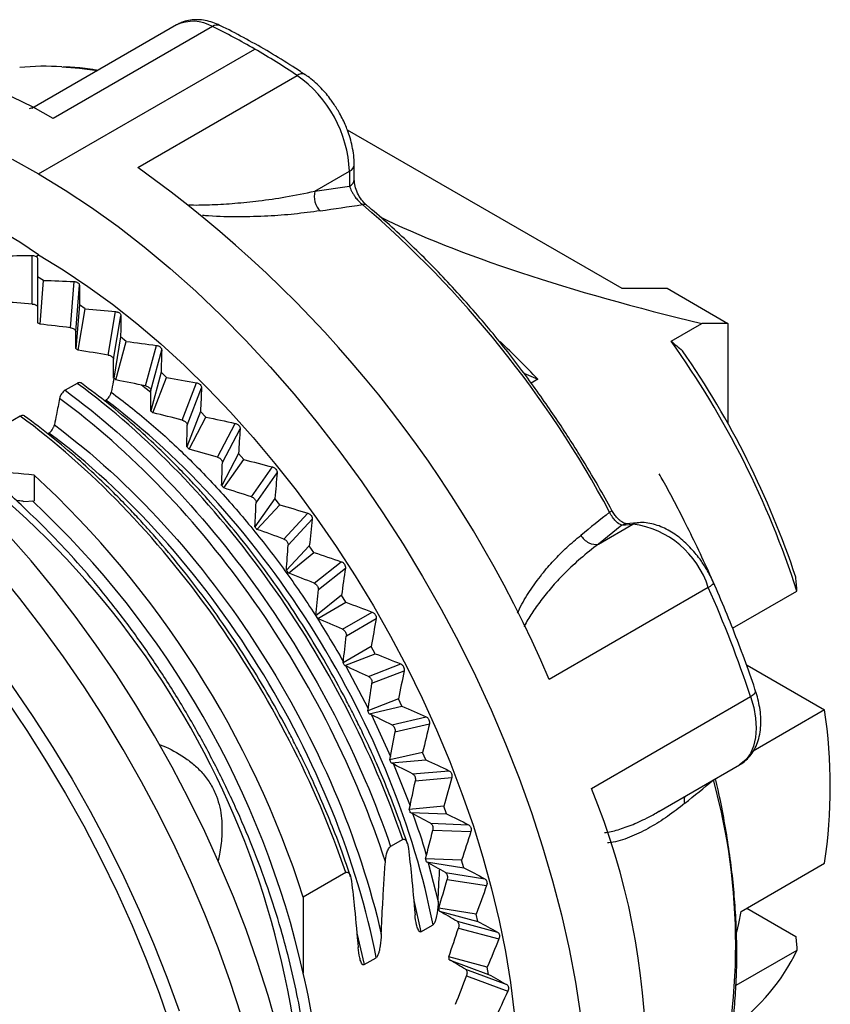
# Model space of a CAD drawing. Header units: millimetres. Extents: x 6 to 273, y 6 to 210.
# Tile 10 of 11: x 243 to 258, y 169 to 187. Entities that reach past the tile are written whole.
import ezdxf

# ---------------------------------------------------------------- set-up
doc = ezdxf.new("R2010")
doc.units = ezdxf.units.MM

msp = doc.modelspace()

# ---------------------------------------------------------------- linework, layer by layer
for p, q in [((246.071, 187.019), (243.37, 185.46)), ((246.739, 186.989), (243.769, 185.274)), ((243.497, 184.242), (247.528, 186.568)), ((245.347, 184.364), (248.317, 186.078)), ((243.331, 185.464), (243.439, 185.5)), ((249.255, 185.065), (254.373, 182.11)), ((248.651, 183.919), (249.296, 184.292)), ((249.296, 184.292), (249.296, 184.014)), ((249.384, 184.137), (249.384, 184.414)), ((248.651, 183.919), (249.296, 184.014)), ((243.38, 181.817), (243.38, 182.721)), ((243.451, 182.704), (243.497, 182.731)), ((243.588, 182.258), (243.48, 182.326)), ((243.48, 182.326), (243.48, 181.468)), ((243.524, 181.44), (243.588, 182.258)), ((244.091, 181.375), (244.16, 182.236)), ((244.191, 181.308), (244.259, 182.169)), ((254.373, 182.11), (255.221, 182.11)), ((255.221, 182.11), (256.353, 181.457)), ((244.258, 181.804), (244.193, 180.986)), ((244.236, 180.955), (244.365, 181.725)), ((244.365, 181.725), (244.258, 181.804)), ((244.798, 180.865), (244.934, 181.677)), ((244.896, 180.788), (245.032, 181.6)), ((255.292, 181.127), (255.863, 181.457)), ((256.353, 181.457), (255.863, 181.457)), ((256.353, 181.457), (256.353, 179.591)), ((245.027, 181.208), (244.898, 180.438)), ((244.941, 180.402), (245.133, 181.12)), ((245.133, 181.12), (245.027, 181.208)), ((245.494, 180.29), (245.697, 181.046)), ((245.591, 180.205), (245.793, 180.961)), ((245.782, 180.545), (245.59, 179.827)), ((245.631, 179.788), (245.885, 180.447)), ((245.885, 180.447), (245.782, 180.545)), ((252.546, 180.53), (252.808, 180.416)), ((252.808, 180.416), (252.684, 180.345)), ((244.217, 180.339), (243.992, 180.209)), ((245.591, 180.17), (245.417, 180.306)), ((246.174, 179.655), (246.442, 180.35)), ((246.268, 179.561), (246.536, 180.256)), ((244.726, 180.012), (244.75, 180.026)), ((243.157, 179.727), (242.104, 179.119)), ((246.517, 179.817), (246.263, 179.158)), ((246.303, 179.115), (246.617, 179.711)), ((246.617, 179.711), (246.517, 179.817)), ((246.834, 178.964), (247.165, 179.592)), ((246.925, 178.863), (247.255, 179.491)), ((243.689, 179.413), (243.665, 179.399)), ((247.226, 179.032), (246.912, 178.436)), ((246.951, 178.39), (247.322, 178.919)), ((247.322, 178.919), (247.226, 179.032)), ((247.468, 178.223), (247.859, 178.78)), ((243.413, 178.63), (243.413, 178.151)), ((247.554, 178.115), (247.945, 178.672)), ((247.904, 178.195), (247.533, 177.666)), ((247.996, 178.074), (247.904, 178.195)), ((243.211, 178.14), (243.413, 178.151)), ((247.57, 177.618), (247.996, 178.074)), ((248.07, 177.438), (248.519, 177.919)), ((248.152, 177.324), (248.601, 177.805)), ((253.936, 177.344), (254.581, 177.716)), ((254.373, 177.698), (253.936, 177.344)), ((254.373, 177.698), (254.581, 177.716)), ((254.661, 177.742), (254.453, 177.723)), ((248.546, 177.312), (248.12, 176.855)), ((248.632, 177.186), (248.546, 177.312)), ((248.155, 176.804), (248.632, 177.186)), ((248.638, 176.613), (249.141, 177.015)), ((248.715, 176.495), (249.218, 176.897)), ((255.987, 176.537), (253.017, 174.822)), ((249.147, 176.39), (248.669, 176.008)), ((249.227, 176.259), (249.147, 176.39)), ((256.44, 175.775), (257.64, 176.468)), ((248.702, 175.956), (249.227, 176.259)), ((249.166, 175.757), (249.719, 176.076)), ((249.237, 175.634), (249.79, 175.954)), ((249.702, 175.436), (249.177, 175.133)), ((249.775, 175.301), (249.702, 175.436)), ((249.206, 175.078), (249.775, 175.301)), ((249.228, 175.068), (249.645, 174.282)), ((249.65, 174.874), (250.25, 175.109)), ((256.711, 175.085), (258.153, 174.253)), ((249.714, 174.749), (250.314, 174.984)), ((250.207, 174.458), (249.638, 174.235)), ((250.273, 174.32), (250.207, 174.458)), ((253.806, 172.789), (256.775, 174.504)), ((249.665, 174.179), (250.273, 174.32)), ((249.703, 174.16), (250.061, 173.384)), ((258.153, 174.253), (256.826, 173.487)), ((250.087, 173.973), (250.728, 174.121)), ((250.144, 173.845), (250.786, 173.994)), ((250.659, 173.462), (250.05, 173.321)), ((250.717, 173.323), (250.659, 173.462)), ((250.074, 173.265), (250.717, 173.323)), ((250.119, 173.242), (250.424, 172.467)), ((255.067, 172.361), (256.569, 173.228)), ((250.473, 173.059), (251.151, 173.12)), ((250.523, 172.93), (251.201, 172.991)), ((251.053, 172.457), (250.409, 172.399)), ((250.43, 172.343), (251.103, 172.317)), ((251.103, 172.317), (251.053, 172.457)), ((255.065, 172.364), (255.094, 172.381)), ((250.806, 172.14), (251.515, 172.113)), ((250.848, 172.011), (251.558, 171.984)), ((250.288, 171.836), (250.063, 171.706)), ((251.387, 171.45), (250.714, 171.476)), ((250.73, 171.419), (251.429, 171.31)), ((250.762, 171.402), (250.949, 170.683)), ((251.429, 171.31), (251.387, 171.45)), ((256.597, 170.497), (258.153, 171.395)), ((249.227, 171.223), (248.433, 170.765)), ((251.083, 171.223), (251.818, 171.107)), ((251.117, 171.095), (251.852, 170.979)), ((248.433, 170.765), (248.433, 169.349)), ((250.493, 170.703), (250.628, 170.119)), ((251.658, 170.448), (250.96, 170.558)), ((250.973, 170.502), (251.691, 170.31)), ((256.703, 170.558), (257.619, 170.029)), ((251.301, 170.314), (252.057, 170.112)), ((251.691, 170.31), (251.658, 170.448)), ((250.628, 170.118), (250.854, 170.249)), ((251.327, 170.188), (252.083, 169.985)), ((249.432, 170.09), (249.567, 169.506)), ((257.64, 169.772), (256.501, 169.114)), ((249.567, 169.505), (249.793, 169.635)), ((251.865, 169.46), (251.147, 169.652)), ((251.157, 169.597), (251.888, 169.324)), ((251.459, 169.421), (252.23, 169.133)), ((251.888, 169.324), (251.865, 169.46)), ((251.477, 169.297), (252.247, 169.009))]:
    msp.add_line(p, q)
at = {"flags": 128}
for points in [[(243.933, 186.239), (244.259, 186.212), (244.594, 186.167)], [(243.002, 184.514), (243.497, 184.242)], [(243.497, 184.242), (243.993, 183.942), (244.487, 183.615), (244.979, 183.262), (245.467, 182.884), (245.951, 182.481), (246.429, 182.055), (246.901, 181.606), (247.364, 181.136), (247.818, 180.645), (248.262, 180.135), (248.695, 179.607), (249.116, 179.062), (249.524, 178.501), (249.918, 177.927), (250.297, 177.339), (250.659, 176.74), (251.005, 176.131), (251.334, 175.513), (251.644, 174.887), (251.936, 174.256), (252.207, 173.621), (252.458, 172.983), (252.689, 172.343), (252.897, 171.704), (253.084, 171.066), (253.249, 170.431), (253.39, 169.801), (253.509, 169.177), (253.604, 168.561)], [(243.497, 182.731), (243.958, 182.452), (244.417, 182.145), (244.874, 181.813), (245.327, 181.456), (245.775, 181.075), (246.218, 180.671), (246.653, 180.245), (247.079, 179.799), (247.497, 179.332), (247.903, 178.848), (248.298, 178.346), (248.68, 177.828), (249.049, 177.296), (249.402, 176.752), (249.741, 176.195), (250.062, 175.629), (250.366, 175.053), (250.652, 174.471), (250.919, 173.884), (251.166, 173.292), (251.393, 172.698), (251.599, 172.104), (251.783, 171.51), (251.946, 170.918), (252.086, 170.331), (252.203, 169.749), (252.297, 169.174), (252.368, 168.607)], [(237.084, 180.335), (237.57, 180.04), (238.056, 179.719), (238.54, 179.372), (239.02, 179), (239.495, 178.605), (239.965, 178.186), (240.428, 177.745), (240.883, 177.282), (241.33, 176.8), (241.766, 176.299), (242.192, 175.78), (242.606, 175.244), (243.006, 174.694), (243.393, 174.129), (243.765, 173.551), (244.122, 172.962), (244.462, 172.364), (244.785, 171.756), (245.09, 171.142), (245.376, 170.522), (245.643, 169.897), (245.89, 169.27), (246.116, 168.642)], [(236.948, 180.139), (237.437, 179.843), (237.926, 179.519), (238.412, 179.17), (238.894, 178.795), (239.372, 178.395), (239.843, 177.972), (240.308, 177.526), (240.765, 177.059), (241.213, 176.571), (241.65, 176.065), (242.076, 175.54), (242.49, 174.999), (242.89, 174.442), (243.276, 173.872), (243.647, 173.288), (244.001, 172.694), (244.339, 172.09), (244.659, 171.477), (244.96, 170.857), (245.242, 170.232), (245.504, 169.603), (245.745, 168.972), (245.965, 168.34)], [(247.95, 168.318), (247.777, 168.93), (247.582, 169.544), (247.366, 170.158), (247.13, 170.771), (246.873, 171.381), (246.597, 171.988), (246.302, 172.589), (245.989, 173.184), (245.658, 173.769), (245.311, 174.345), (244.948, 174.91), (244.571, 175.462), (244.179, 176), (243.775, 176.523), (243.359, 177.029), (242.932, 177.518), (242.495, 177.987)], [(254.373, 177.698), (254.417, 177.716), (254.453, 177.723)], [(254.581, 177.716), (254.625, 177.735), (254.661, 177.742)], [(247.276, 168.564), (247.071, 169.193), (246.845, 169.821), (246.598, 170.449), (246.331, 171.073), (246.045, 171.693), (245.74, 172.308), (245.417, 172.915), (245.077, 173.514), (244.72, 174.103), (244.348, 174.68), (243.961, 175.245), (243.561, 175.796), (243.147, 176.331), (242.721, 176.85)], [(255.987, 176.537), (256.025, 176.56), (256.055, 176.581), (256.075, 176.598), (256.085, 176.612), (256.086, 176.621)], [(256.775, 174.504), (256.813, 174.528), (256.842, 174.551), (256.861, 174.573), (256.869, 174.592), (256.869, 174.604)], [(256.775, 174.504), (256.833, 174.3), (256.868, 174.102), (256.879, 173.913), (256.867, 173.738), (256.832, 173.58), (256.774, 173.443), (256.695, 173.331), (256.596, 173.245), (256.569, 173.228)], [(256.52, 170.108), (256.556, 170.274), (256.597, 170.497)]]:
    msp.add_lwpolyline(points, dxfattribs=at)
for centre, radius, start, end in [((246.376, 186.373), 0.714, 59.4404, 115.2841), ((246.828, 186.86), 0.156, 67.5255, 124.5402), ((241.078, 175.413), 12.886, 59.9638, 63.9382), ((240.29, 174.048), 14.462, 56.288, 59.968), ((240.267, 179.51), 6.745, 58.7158, 116.0087), ((243.63, 180.81), 5.438, 86.8079, 95.1168), ((248.403, 185.971), 0.137, 61.9148, 128.9758), ((246.985, 184.187), 2.313, 2.597, 54.8549), ((232.269, 165.997), 22.546, 23.0417, 54.5474), ((249.24, 184.424), 0.144, 292.7327, 356.0072), ((249.233, 184.152), 0.151, 294.3747, 354.3052), ((239.798, 177.618), 6.311, 54.1124, 114.5771), ((249.564, 183.592), 0.0839, 54.0144, 108.9693), ((236.473, 168.45), 20.059, 28.2284, 49.3607), ((237.304, 171.58), 11.658, 57.7561, 58.0104), ((241.533, 171.272), 16.924, 17.8792, 35.6138), ((236.481, 170.366), 13.125, 53.7787, 54.0136), ((242.024, 171.553), 16.43, 18.3476, 34.8706), ((235.587, 169.221), 14.578, 50.0863, 50.3053), ((232.097, 165.867), 16.357, 359.0271, 58.1182), ((234.669, 168.185), 15.962, 46.6263, 46.8325), ((233.781, 167.293), 17.221, 43.3525, 43.5485), ((230.938, 165.132), 18.38, 17.8473, 47.2558), ((232.978, 166.572), 18.301, 40.2236, 40.4119), ((231.584, 165.526), 17.278, 12.7851, 46.9373), ((254.064, 178.103), 0.184, 296.511, 313.2553), ((232.312, 166.035), 19.156, 37.2031, 37.3857), ((254.346, 176.009), 1.723, 17.8175, 82.1543), ((231.832, 165.687), 19.749, 34.2575, 34.4364), ((234.566, 167.056), 23.425, 18.5381, 23.8733), ((231.578, 165.521), 20.052, 31.3555, 31.5326), ((231.578, 165.52), 20.053, 28.4674, 28.6445), ((231.848, 165.657), 19.75, 25.5637, 25.7426), ((248.869, 172.824), 9.393, 351.2496, 8.7504), ((232.389, 165.899), 19.158, 22.6145, 22.797), ((244.934, 169.874), 11.564, 344.5899, 15.4101), ((241.474, 167.676), 13.35, 337.4769, 22.5231), ((233.186, 166.207), 18.303, 19.5885, 19.7767), ((234.213, 166.542), 17.223, 16.4521, 16.6481), ((235.428, 166.865), 15.965, 13.1684, 13.3746), ((254.231, 171.414), 3.784, 305.6499, 334.2792), ((236.784, 167.142), 14.581, 9.696, 9.915), ((238.669, 166.983), 10.047, 348.1788, 13.6218)]:
    msp.add_arc(centre, radius, start, end)
for centre, major_axis, ratio, start_param, end_param in [((263.282, 183.823), (15.805, -1.927), 0.22767, 3.725576, 4.251724), ((241.141, 172.392), (16.639, 0), 0.571651, 1.435857, 1.470459), ((241.146, 172.507), (16.62, -0.609), 0.546203, 1.412655, 1.447257), ((243.475, 170.926), (0.496, 13.812), 0.037676, 5.529618, 5.564221), ((241.159, 172.616), (16.563, -1.169), 0.519839, 1.386111, 1.420714), ((248.559, 175.324), (-6.203, 7.917), 0.651026, 4.850862, 4.950665), ((243.462, 170.817), (0.973, 14.086), 0.074947, 5.469409, 5.504012), ((241.181, 172.718), (16.473, -1.686), 0.492674, 1.356614, 1.391217), ((243.44, 170.715), (1.437, 14.338), 0.111609, 5.412184, 5.446787), ((241.212, 172.813), (16.351, -2.165), 0.464786, 1.324487, 1.359089), ((243.409, 170.621), (1.889, 14.567), 0.147542, 5.357609, 5.392212), ((241.251, 172.899), (16.197, -2.611), 0.436219, 1.289989, 1.324592), ((243.37, 170.534), (2.333, 14.771), 0.182683, 5.305413, 5.340016), ((238.746, 169.659), (17.255, 1.248), 0.522907, 1.259316, 1.305816), ((241.298, 172.976), (16.014, -3.027), 0.406993, 1.253327, 1.287929), ((238.746, 169.659), (16.322, 1.181), 0.522907, 1.25608, 1.264235), ((243.323, 170.457), (2.771, 14.949), 0.217012, 5.255389, 5.289991), ((241.353, 173.044), (15.802, -3.418), 0.377109, 1.214651, 1.249254), ((243.268, 170.389), (3.205, 15.099), 0.250533, 5.207379, 5.241982), ((241.415, 173.102), (15.562, -3.785), 0.346554, 1.174069, 1.208672), ((243.206, 170.332), (3.638, 15.221), 0.283267, 5.161278, 5.195881), ((241.484, 173.149), (15.295, -4.132), 0.315303, 1.131641, 1.166244), ((243.137, 170.285), (4.07, 15.311), 0.315244, 5.117022, 5.151625), ((241.559, 173.185), (15, -4.461), 0.283328, 1.087389, 1.121992), ((243.062, 170.248), (4.504, 15.369), 0.346496, 5.074591, 5.109194), ((241.64, 173.21), (14.679, -4.774), 0.250595, 1.041291, 1.075894), ((242.981, 170.223), (4.942, 15.394), 0.377053, 5.034005, 5.068608), ((241.726, 173.223), (14.332, -5.075), 0.217075, 0.993285, 1.027888), ((242.895, 170.21), (5.386, 15.382), 0.406938, 4.995326, 5.029929), ((241.816, 173.226), (13.959, -5.366), 0.182748, 0.943264, 0.977867), ((242.805, 170.208), (5.838, 15.332), 0.436165, 4.95866, 4.993262), ((241.911, 173.216), (13.56, -5.648), 0.147608, 0.891073, 0.925676), ((242.71, 170.217), (6.301, 15.242), 0.464733, 4.924158, 4.958761), ((242.008, 173.195), (13.136, -5.925), 0.111677, 0.836502, 0.871105), ((242.613, 170.238), (6.777, 15.109), 0.492623, 4.892026, 4.926629), ((242.108, 173.163), (12.686, -6.201), 0.075016, 0.779283, 0.813886), ((242.514, 170.27), (7.27, 14.928), 0.519789, 4.862524, 4.897126)]:
    msp.add_ellipse(centre, major_axis=major_axis, ratio=ratio, start_param=start_param, end_param=end_param)
for points, knots in [([(246.887, 187.003), (246.873, 187.01), (246.815, 187.041), (246.71, 187.077), (246.572, 187.11), (246.432, 187.12), (246.295, 187.106), (246.175, 187.074), (246.108, 187.037), (246.081, 187.021)], [0, 0, 0, 0, 0.051262, 0.216987, 0.383821, 0.550813, 0.717771, 0.885892, 1, 1, 1, 1]), ([(248.467, 186.09), (248.39, 186.142), (248.17, 186.289), (247.806, 186.512), (247.373, 186.756), (247.067, 186.919), (246.905, 186.995), (246.887, 187.003)], [0, 0, 0, 0, 0.146199, 0.418987, 0.69231, 0.966117, 1, 1, 1, 1]), ([(244.598, 186.169), (244.569, 186.175), (244.409, 186.203), (244.196, 186.226), (244.015, 186.234), (243.96, 186.236)], [0, 0, 0, 0, 0.137275, 0.737716, 1, 1, 1, 1]), ([(249.095, 185.4), (249.058, 185.461), (249.006, 185.546), (248.919, 185.664), (248.841, 185.761), (248.742, 185.867), (248.634, 185.967), (248.541, 186.044), (248.483, 186.08), (248.466, 186.091)], [0, 0, 0, 0, 0.216877, 0.305583, 0.45202, 0.602972, 0.763957, 0.930965, 1, 1, 1, 1]), ([(249.383, 184.414), (249.383, 184.416), (249.387, 184.473), (249.375, 184.587), (249.35, 184.752), (249.31, 184.908), (249.264, 185.045), (249.213, 185.168), (249.16, 185.284), (249.116, 185.362), (249.095, 185.4)], [0, 0, 0, 0, 0.007284, 0.180931, 0.348679, 0.505617, 0.647516, 0.755605, 0.878315, 1, 1, 1, 1]), ([(249.614, 183.66), (249.581, 183.692), (249.514, 183.756), (249.441, 183.885), (249.392, 184.018), (249.386, 184.099), (249.384, 184.139)], [0, 0, 0, 0, 0.247696, 0.497125, 0.748491, 1, 1, 1, 1]), ([(246.297, 183.666), (246.311, 183.665), (246.461, 183.66), (246.751, 183.669), (247.173, 183.693), (247.63, 183.741), (248.13, 183.813), (248.469, 183.882), (248.651, 183.919)], [0, 0, 0, 0, 0.01532, 0.168149, 0.341942, 0.527968, 0.747296, 1, 1, 1, 1]), ([(248.651, 183.919), (248.635, 183.862), (248.633, 183.788), (248.67, 183.651), (248.707, 183.591), (248.748, 183.554)], [0, 0, 0, 0, 0.5, 0.5, 1, 1, 1, 1]), ([(249.296, 184.014), (249.301, 184), (249.311, 183.971), (249.333, 183.924), (249.359, 183.875), (249.395, 183.82), (249.439, 183.763), (249.49, 183.71), (249.522, 183.684), (249.537, 183.671)], [0, 0, 0, 0, 0.136218, 0.271837, 0.406294, 0.539141, 0.717809, 0.870798, 1, 1, 1, 1]), ([(248.748, 183.554), (248.589, 183.533), (248.276, 183.49), (247.77, 183.452), (247.237, 183.439), (246.831, 183.442), (246.593, 183.465), (246.557, 183.468)], [0, 0, 0, 0, 0.2389823, 0.4711039, 0.7156088, 0.9563776, 1, 1, 1, 1]), ([(253.933, 178.426), (253.825, 178.61), (253.674, 178.866), (253.441, 179.238), (253.239, 179.55), (252.991, 179.917), (252.723, 180.295), (252.435, 180.683), (252.13, 181.074), (251.81, 181.463), (251.476, 181.848), (251.131, 182.226), (250.776, 182.594), (250.412, 182.952), (250.039, 183.294), (249.772, 183.53), (249.629, 183.647), (249.613, 183.659)], [0, 0, 0, 0, 0.090456, 0.126633, 0.186725, 0.249012, 0.315741, 0.3853, 0.457039, 0.53044, 0.605134, 0.680849, 0.757382, 0.834575, 0.912309, 0.990489, 1, 1, 1, 1]), ([(243.38, 182.721), (243.393, 182.72), (243.42, 182.719), (243.44, 182.709), (243.451, 182.704)], [0, 0, 0, 0, 0.500001, 1, 1, 1, 1]), ([(243.451, 182.704), (243.459, 182.698), (243.476, 182.686), (243.479, 182.671), (243.48, 182.663)], [0, 0, 0, 0, 0.4999986, 1, 1, 1, 1]), ([(244.16, 182.236), (244.168, 182.235), (244.186, 182.234), (244.21, 182.226), (244.234, 182.213), (244.255, 182.194), (244.258, 182.177), (244.259, 182.169)], [0, 0, 0, 0, 0.16899, 0.331896, 0.500909, 0.75044, 1, 1, 1, 1]), ([(243.38, 181.817), (243.391, 181.816), (243.402, 181.814), (243.413, 181.812), (243.423, 181.809), (243.433, 181.805), (243.442, 181.801), (243.445, 181.8), (243.448, 181.798), (243.451, 181.797)], [0, 0, 0, 0, 0.00003350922, 0.00003350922, 0.00003350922, 0.00006702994, 0.00006702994, 0.00006702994, 0.0000782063, 0.0000782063, 0.0000782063, 0.0000782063]), ([(243.451, 181.797), (243.458, 181.792), (243.465, 181.787), (243.47, 181.782), (243.475, 181.776), (243.478, 181.771), (243.479, 181.765), (243.48, 181.763), (243.48, 181.761), (243.48, 181.759)], [0, 0, 0, 0, 0.00003335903, 0.00003335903, 0.00003335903, 0.00006671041, 0.00006671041, 0.00006671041, 0.00007819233, 0.00007819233, 0.00007819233, 0.00007819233]), ([(244.934, 181.677), (244.943, 181.675), (244.96, 181.673), (244.984, 181.664), (245.008, 181.649), (245.029, 181.627), (245.031, 181.609), (245.032, 181.6)], [0, 0, 0, 0, 0.16899, 0.331896, 0.500909, 0.75044, 1, 1, 1, 1]), ([(244.091, 181.375), (244.102, 181.374), (244.114, 181.371), (244.124, 181.368), (244.135, 181.365), (244.145, 181.361), (244.153, 181.356), (244.162, 181.351), (244.17, 181.345), (244.175, 181.339), (244.181, 181.333), (244.186, 181.327), (244.188, 181.321), (244.19, 181.316), (244.191, 181.312), (244.191, 181.308)], [0, 0, 0, 0, 0.0000335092, 0.0000335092, 0.0000335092, 0.0000670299, 0.0000670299, 0.0000670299, 0.0001003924, 0.0001003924, 0.0001003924, 0.0001336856, 0.0001336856, 0.0001336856, 0.000156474, 0.000156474, 0.000156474, 0.000156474]), ([(245.697, 181.046), (245.705, 181.045), (245.722, 181.041), (245.746, 181.03), (245.769, 181.014), (245.79, 180.99), (245.792, 180.97), (245.793, 180.961)], [0, 0, 0, 0, 0.16899, 0.331896, 0.500909, 0.75044, 1, 1, 1, 1]), ([(244.798, 180.865), (244.809, 180.863), (244.82, 180.86), (244.83, 180.856), (244.841, 180.852), (244.85, 180.847), (244.859, 180.842), (244.868, 180.836), (244.875, 180.83), (244.881, 180.823), (244.887, 180.816), (244.891, 180.809), (244.894, 180.802), (244.895, 180.798), (244.896, 180.793), (244.896, 180.788)], [0, 0, 0, 0, 0.0000335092, 0.0000335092, 0.0000335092, 0.0000670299, 0.0000670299, 0.0000670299, 0.0001003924, 0.0001003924, 0.0001003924, 0.0001336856, 0.0001336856, 0.0001336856, 0.000156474, 0.000156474, 0.000156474, 0.000156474]), ([(229.157, 180.459), (229.107, 180.415), (228.983, 180.306), (228.81, 180.128), (228.649, 179.948), (228.53, 179.803), (228.446, 179.695), (228.382, 179.61), (228.325, 179.531), (228.239, 179.407), (228.118, 179.221), (227.973, 178.974), (227.829, 178.699), (227.691, 178.406), (227.56, 178.088), (227.449, 177.779), (227.363, 177.506), (227.302, 177.292), (227.256, 177.116), (227.218, 176.957), (227.181, 176.79), (227.143, 176.602), (227.105, 176.392), (227.053, 176.066), (227, 175.622), (226.959, 175.053), (226.942, 174.385), (226.965, 173.607), (227.043, 172.713), (227.179, 171.777), (227.375, 170.802), (227.62, 169.847), (227.905, 168.919), (228.222, 168.025), (228.589, 167.114), (229.007, 166.191), (229.478, 165.262), (230, 164.331), (230.574, 163.406), (231.198, 162.494), (231.863, 161.614), (232.549, 160.791), (233.234, 160.045), (233.945, 159.339), (234.675, 158.684), (235.414, 158.092), (236.109, 157.594), (236.756, 157.18), (237.336, 156.852), (237.863, 156.585), (238.354, 156.366), (238.851, 156.172), (239.369, 156), (239.913, 155.856), (240.422, 155.758), (240.886, 155.7), (241.307, 155.672), (241.733, 155.671), (242.074, 155.695), (242.324, 155.725), (242.483, 155.748), (242.636, 155.776), (242.804, 155.811), (243.007, 155.86), (243.254, 155.932), (243.542, 156.035), (243.809, 156.145), (243.973, 156.234), (244.034, 156.267)], [0, 0, 0, 0, 0.007865, 0.019339, 0.028732, 0.035669, 0.040763, 0.044211, 0.047748, 0.051784, 0.061167, 0.072345, 0.083135, 0.09456, 0.106619, 0.119018, 0.128065, 0.135395, 0.14101, 0.145866, 0.151344, 0.157455, 0.164198, 0.171572, 0.188245, 0.205227, 0.222475, 0.24642, 0.27086, 0.295793, 0.32128, 0.3475, 0.369922, 0.392862, 0.416322, 0.440301, 0.4648, 0.48982, 0.515361, 0.541424, 0.568001, 0.594058, 0.618884, 0.642478, 0.669164, 0.694078, 0.71722, 0.738588, 0.758355, 0.774604, 0.790864, 0.807135, 0.824283, 0.843112, 0.862598, 0.876965, 0.891758, 0.907537, 0.923487, 0.93002, 0.936144, 0.941859, 0.947968, 0.956075, 0.966025, 0.977947, 0.99184, 1, 1, 1, 1]), ([(244.904, 180.433), (244.899, 180.412), (244.895, 180.391), (244.891, 180.37), (244.878, 180.306), (244.865, 180.241), (244.852, 180.177)], [0.0002657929, 0.0002657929, 0.0002657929, 0.0002657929, 0.0003364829, 0.0003364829, 0.0003364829, 0.0005528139, 0.0005528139, 0.0005528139, 0.0005528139]), ([(243.992, 180.209), (243.981, 180.202), (243.969, 180.193), (243.958, 180.182), (243.947, 180.171), (243.936, 180.158), (243.927, 180.145), (243.918, 180.131), (243.91, 180.116), (243.903, 180.101), (243.898, 180.086), (243.893, 180.072), (243.89, 180.058)], [0, 0, 0, 0, 0.0000497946, 0.0000497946, 0.0000497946, 0.0000995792, 0.0000995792, 0.0000995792, 0.0001495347, 0.0001495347, 0.0001495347, 0.0001964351, 0.0001964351, 0.0001964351, 0.0001964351]), ([(243.992, 180.209), (244.642, 179.733), (245.28, 179.173), (246.491, 177.92), (247.066, 177.227), (248.119, 175.75), (248.597, 174.966), (249.429, 173.356), (249.782, 172.529), (250.063, 171.706)], [0, 0, 0, 0, 0.25, 0.25, 0.5, 0.5, 0.75, 0.75, 1, 1, 1, 1]), ([(244.306, 180.334), (244.305, 180.335), (244.3, 180.345), (244.28, 180.353), (244.25, 180.354), (244.227, 180.344), (244.217, 180.339)], [0, 0, 0, 0, 0.017099, 0.364576, 0.709345, 1, 1, 1, 1]), ([(250.288, 171.836), (250.007, 172.659), (249.653, 173.485), (248.822, 175.096), (248.344, 175.879), (247.291, 177.356), (246.716, 178.049), (245.504, 179.302), (244.867, 179.862), (244.217, 180.339)], [0, 0, 0, 0, 0.25, 0.25, 0.5, 0.5, 0.75, 0.75, 1, 1, 1, 1]), ([(250.376, 171.756), (250.324, 171.909), (250.213, 172.243), (250.024, 172.73), (249.832, 173.19), (249.661, 173.571), (249.509, 173.89), (249.368, 174.176), (249.159, 174.581), (248.865, 175.114), (248.473, 175.764), (248.053, 176.4), (247.611, 177.015), (247.159, 177.591), (246.791, 178.025), (246.51, 178.338), (246.289, 178.575), (246.017, 178.857), (245.676, 179.191), (245.265, 179.568), (244.798, 179.965), (244.466, 180.214), (244.297, 180.34)], [0, 0, 0, 0, 0.046274, 0.100455, 0.146792, 0.18528, 0.21602, 0.244212, 0.272807, 0.341089, 0.410311, 0.479532, 0.548756, 0.617552, 0.681572, 0.707206, 0.735828, 0.772968, 0.818661, 0.872913, 0.935728, 1, 1, 1, 1]), ([(245.494, 180.29), (245.505, 180.288), (245.516, 180.284), (245.526, 180.28), (245.536, 180.275), (245.546, 180.27), (245.554, 180.263), (245.563, 180.257), (245.57, 180.25), (245.576, 180.243), (245.581, 180.235), (245.586, 180.227), (245.588, 180.22), (245.59, 180.215), (245.591, 180.209), (245.591, 180.205)], [0, 0, 0, 0, 0.0000335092, 0.0000335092, 0.0000335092, 0.0000670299, 0.0000670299, 0.0000670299, 0.0001003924, 0.0001003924, 0.0001003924, 0.0001336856, 0.0001336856, 0.0001336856, 0.000156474, 0.000156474, 0.000156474, 0.000156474]), ([(246.442, 180.35), (246.451, 180.348), (246.468, 180.344), (246.491, 180.331), (246.514, 180.313), (246.533, 180.287), (246.535, 180.266), (246.536, 180.256)], [0, 0, 0, 0, 0.1689903, 0.3318962, 0.5009089, 0.7504402, 1, 1, 1, 1]), ([(243.89, 180.058), (243.88, 180.008), (243.87, 179.958), (243.86, 179.908), (243.85, 179.858), (243.84, 179.808), (243.83, 179.757), (243.817, 179.693), (243.805, 179.629), (243.792, 179.565)], [0, 0, 0, 0, 0.0001681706, 0.0001681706, 0.0001681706, 0.0003363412, 0.0003363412, 0.0003363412, 0.0005524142, 0.0005524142, 0.0005524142, 0.0005524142]), ([(249.964, 171.424), (249.694, 172.256), (249.347, 173.093), (248.524, 174.727), (248.047, 175.524), (246.992, 177.026), (246.414, 177.732), (245.191, 179.006), (244.547, 179.575), (243.89, 180.058)], [0, 0, 0, 0, 0.25, 0.25, 0.5, 0.5, 0.75, 0.75, 1, 1, 1, 1]), ([(244.75, 180.025), (244.756, 180.029), (244.761, 180.033), (244.767, 180.037), (244.772, 180.041), (244.778, 180.046), (244.783, 180.051), (244.794, 180.062), (244.804, 180.074), (244.813, 180.087), (244.818, 180.094), (244.822, 180.101), (244.827, 180.109), (244.831, 180.116), (244.835, 180.124), (244.838, 180.132), (244.841, 180.139), (244.844, 180.147), (244.846, 180.154), (244.849, 180.162), (244.851, 180.169), (244.852, 180.177)], [0, 0, 0, 0, 0.0000237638, 0.0000237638, 0.0000237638, 0.0000475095, 0.0000475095, 0.0000475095, 0.0000958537, 0.0000958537, 0.0000958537, 0.0001216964, 0.0001216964, 0.0001216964, 0.0001475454, 0.0001475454, 0.0001475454, 0.0001718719, 0.0001718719, 0.0001718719, 0.0001969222, 0.0001969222, 0.0001969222, 0.0001969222]), ([(250.854, 170.249), (250.68, 171.142), (250.402, 172.068), (249.659, 173.905), (249.194, 174.817), (248.117, 176.546), (247.505, 177.363), (246.185, 178.833), (245.477, 179.485), (244.75, 180.026)], [0, 0, 0, 0, 0.25, 0.25, 0.5, 0.5, 0.75, 0.75, 1, 1, 1, 1]), ([(244.852, 180.177), (245.087, 179.995), (245.558, 179.631), (246.242, 179.002), (246.904, 178.319), (247.537, 177.582), (248.135, 176.8), (248.689, 175.991), (249.018, 175.431), (249.179, 175.156)], [0, 0, 0, 0, 0.143634, 0.287257, 0.430884, 0.574519, 0.718148, 0.861769, 1, 1, 1, 1]), ([(243.245, 179.722), (243.245, 179.722), (243.239, 179.733), (243.219, 179.74), (243.189, 179.742), (243.167, 179.731), (243.157, 179.727)], [0, 0, 0, 0, 0.017099, 0.364576, 0.709345, 1, 1, 1, 1]), ([(249.227, 171.223), (248.946, 172.046), (248.593, 172.873), (247.761, 174.483), (247.283, 175.267), (246.23, 176.744), (245.656, 177.437), (244.444, 178.69), (243.806, 179.25), (243.157, 179.727)], [0, 0, 0, 0, 0.25, 0.25, 0.5, 0.5, 0.75, 0.75, 1, 1, 1, 1]), ([(249.315, 171.144), (249.263, 171.297), (249.152, 171.63), (248.963, 172.117), (248.771, 172.577), (248.6, 172.958), (248.449, 173.278), (248.307, 173.563), (248.098, 173.969), (247.804, 174.502), (247.412, 175.152), (246.992, 175.788), (246.55, 176.402), (246.098, 176.979), (245.73, 177.413), (245.449, 177.726), (245.229, 177.963), (244.956, 178.245), (244.616, 178.578), (244.204, 178.955), (243.738, 179.352), (243.405, 179.602), (243.237, 179.728)], [0, 0, 0, 0, 0.046251, 0.100435, 0.146774, 0.185264, 0.216006, 0.244198, 0.272794, 0.341078, 0.410302, 0.479525, 0.548752, 0.617549, 0.681572, 0.707206, 0.735828, 0.772969, 0.818663, 0.872916, 0.935731, 1, 1, 1, 1]), ([(246.174, 179.655), (246.185, 179.652), (246.196, 179.648), (246.206, 179.643), (246.216, 179.638), (246.225, 179.632), (246.233, 179.625), (246.241, 179.618), (246.249, 179.61), (246.254, 179.602), (246.26, 179.594), (246.264, 179.586), (246.266, 179.578), (246.268, 179.572), (246.268, 179.566), (246.268, 179.561)], [0, 0, 0, 0, 0.0000335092, 0.0000335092, 0.0000335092, 0.0000670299, 0.0000670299, 0.0000670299, 0.0001003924, 0.0001003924, 0.0001003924, 0.0001336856, 0.0001336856, 0.0001336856, 0.000156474, 0.000156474, 0.000156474, 0.000156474]), ([(243.69, 179.413), (243.695, 179.417), (243.701, 179.42), (243.706, 179.425), (243.712, 179.429), (243.717, 179.434), (243.723, 179.439), (243.733, 179.45), (243.743, 179.462), (243.752, 179.475), (243.757, 179.482), (243.762, 179.489), (243.766, 179.497), (243.77, 179.504), (243.774, 179.512), (243.777, 179.52), (243.781, 179.527), (243.783, 179.535), (243.786, 179.542), (243.788, 179.55), (243.79, 179.557), (243.792, 179.565)], [0, 0, 0, 0, 0.0000237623, 0.0000237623, 0.0000237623, 0.0000475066, 0.0000475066, 0.0000475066, 0.0000958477, 0.0000958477, 0.0000958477, 0.0001216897, 0.0001216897, 0.0001216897, 0.0001475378, 0.0001475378, 0.0001475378, 0.0001717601, 0.0001717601, 0.0001717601, 0.0001966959, 0.0001966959, 0.0001966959, 0.0001966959]), ([(243.792, 179.565), (244.5, 179.038), (245.192, 178.407), (246.487, 176.988), (247.09, 176.198), (248.161, 174.526), (248.629, 173.643), (249.393, 171.855), (249.689, 170.95), (249.888, 170.071)], [0, 0, 0, 0, 0.25, 0.25, 0.5, 0.5, 0.75, 0.75, 1, 1, 1, 1]), ([(247.165, 179.592), (247.173, 179.59), (247.19, 179.585), (247.213, 179.572), (247.234, 179.552), (247.253, 179.524), (247.255, 179.502), (247.255, 179.491)], [0, 0, 0, 0, 0.16899, 0.331896, 0.500909, 0.75044, 1, 1, 1, 1]), ([(249.793, 169.637), (249.619, 170.529), (249.341, 171.455), (248.598, 173.293), (248.133, 174.204), (247.057, 175.934), (246.444, 176.751), (245.124, 178.221), (244.416, 178.873), (243.69, 179.413)], [0, 0, 0, 0, 0.25, 0.25, 0.5, 0.5, 0.75, 0.75, 1, 1, 1, 1]), ([(246.834, 178.964), (246.844, 178.961), (246.855, 178.957), (246.864, 178.951), (246.874, 178.946), (246.883, 178.939), (246.891, 178.931), (246.899, 178.924), (246.906, 178.915), (246.911, 178.907), (246.917, 178.898), (246.92, 178.889), (246.923, 178.881), (246.924, 178.875), (246.925, 178.869), (246.925, 178.863)], [0, 0, 0, 0, 0.0000335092, 0.0000335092, 0.0000335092, 0.0000670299, 0.0000670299, 0.0000670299, 0.0001003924, 0.0001003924, 0.0001003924, 0.0001336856, 0.0001336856, 0.0001336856, 0.000156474, 0.000156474, 0.000156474, 0.000156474]), ([(247.859, 178.78), (247.867, 178.777), (247.883, 178.772), (247.905, 178.757), (247.927, 178.736), (247.944, 178.706), (247.945, 178.683), (247.945, 178.672)], [0, 0, 0, 0, 0.16899, 0.331896, 0.500909, 0.75044, 1, 1, 1, 1]), ([(256.868, 174.604), (256.864, 174.616), (256.8, 174.815), (256.662, 175.199), (256.452, 175.754), (256.227, 176.301), (255.993, 176.835), (255.754, 177.345), (255.534, 177.788), (255.332, 178.177), (255.186, 178.45), (255.096, 178.609), (255.071, 178.653)], [0, 0, 0, 0, 0.009177, 0.145248, 0.280569, 0.414669, 0.546552, 0.67368, 0.79324, 0.877973, 0.966374, 1, 1, 1, 1]), ([(248.481, 165.209), (248.484, 165.221), (248.503, 165.34), (248.526, 165.548), (248.548, 165.802), (248.56, 165.983), (248.565, 166.106), (248.569, 166.21), (248.572, 166.327), (248.575, 166.514), (248.572, 166.788), (248.557, 167.17), (248.521, 167.636), (248.455, 168.184), (248.353, 168.791), (248.215, 169.43), (248.036, 170.114), (247.81, 170.839), (247.531, 171.601), (247.212, 172.36), (246.855, 173.111), (246.462, 173.849), (246.036, 174.572), (245.577, 175.273), (245.094, 175.943), (244.601, 176.565), (244.112, 177.128), (243.638, 177.627), (243.217, 178.032), (242.941, 178.285), (242.816, 178.39), (242.801, 178.403)], [0, 0, 0, 0, 0.003179, 0.029877, 0.050422, 0.064163, 0.072448, 0.079351, 0.088412, 0.099631, 0.122438, 0.150926, 0.185091, 0.224929, 0.269222, 0.313891, 0.358606, 0.41083, 0.46312, 0.51548, 0.567912, 0.620419, 0.673004, 0.72567, 0.77842, 0.829772, 0.878151, 0.923557, 0.96599, 0.995865, 1, 1, 1, 1]), ([(254.19, 177.968), (254.19, 177.969), (254.107, 178.124), (254.02, 178.275), (253.933, 178.426)], [0, 0, 0, 0, 0.005774, 1, 1, 1, 1]), ([(247.468, 178.223), (247.478, 178.22), (247.488, 178.215), (247.497, 178.209), (247.506, 178.203), (247.515, 178.196), (247.523, 178.188), (247.53, 178.18), (247.537, 178.171), (247.542, 178.162), (247.547, 178.153), (247.551, 178.143), (247.553, 178.134), (247.554, 178.128), (247.554, 178.121), (247.554, 178.115)], [0, 0, 0, 0, 0.0000335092, 0.0000335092, 0.0000335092, 0.0000670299, 0.0000670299, 0.0000670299, 0.0001003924, 0.0001003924, 0.0001003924, 0.0001336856, 0.0001336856, 0.0001336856, 0.000156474, 0.000156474, 0.000156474, 0.000156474]), ([(248.519, 177.919), (248.527, 177.916), (248.543, 177.91), (248.564, 177.894), (248.585, 177.871), (248.601, 177.84), (248.601, 177.817), (248.601, 177.805)], [0, 0, 0, 0, 0.16899, 0.331896, 0.500909, 0.75044, 1, 1, 1, 1]), ([(254.373, 177.698), (254.341, 177.703), (254.302, 177.728), (254.22, 177.812), (254.178, 177.872), (254.146, 177.938)], [0, 0, 0, 0, 0.5, 0.5, 1, 1, 1, 1]), ([(254.454, 177.723), (254.448, 177.724), (254.434, 177.724), (254.386, 177.747), (254.334, 177.786), (254.286, 177.832), (254.234, 177.894), (254.204, 177.945), (254.188, 177.972)], [0, 0, 0, 0, 0.200466, 0.431723, 0.560489, 0.698096, 0.844632, 1, 1, 1, 1]), ([(255.972, 176.846), (255.935, 176.906), (255.882, 176.992), (255.796, 177.11), (255.717, 177.206), (255.619, 177.312), (255.511, 177.414), (255.393, 177.507), (255.268, 177.589), (255.136, 177.656), (255.001, 177.707), (254.862, 177.738), (254.748, 177.749), (254.682, 177.741), (254.661, 177.739)], [0, 0, 0, 0, 0.114473, 0.161294, 0.238587, 0.318262, 0.403234, 0.491385, 0.581983, 0.674455, 0.768205, 0.862582, 0.957049, 1, 1, 1, 1]), ([(252.431, 176.053), (252.443, 176.081), (252.506, 176.231), (252.658, 176.474), (252.872, 176.774), (253.106, 177.044), (253.348, 177.287), (253.522, 177.433), (253.61, 177.506)], [0, 0, 0, 0, 0.04199, 0.22998, 0.436284, 0.619779, 0.807555, 1, 1, 1, 1]), ([(253.61, 177.506), (253.642, 177.452), (253.695, 177.399), (253.818, 177.338), (253.884, 177.332), (253.936, 177.344)], [0, 0, 0, 0, 0.5, 0.5, 1, 1, 1, 1]), ([(248.07, 177.438), (248.08, 177.434), (248.09, 177.429), (248.099, 177.423), (248.108, 177.416), (248.116, 177.408), (248.124, 177.4), (248.131, 177.392), (248.137, 177.382), (248.142, 177.373), (248.146, 177.363), (248.15, 177.353), (248.151, 177.343), (248.152, 177.337), (248.153, 177.33), (248.152, 177.324)], [0, 0, 0, 0, 0.0000335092, 0.0000335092, 0.0000335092, 0.0000670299, 0.0000670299, 0.0000670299, 0.0001003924, 0.0001003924, 0.0001003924, 0.0001336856, 0.0001336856, 0.0001336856, 0.000156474, 0.000156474, 0.000156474, 0.000156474]), ([(253.936, 177.344), (253.824, 177.256), (253.612, 177.089), (253.331, 176.826), (253.092, 176.574), (252.889, 176.331), (252.718, 176.09), (252.606, 175.916), (252.557, 175.817), (252.55, 175.803)], [0, 0, 0, 0, 0.21356, 0.4031268, 0.5687417, 0.717492, 0.8560402, 0.9796967, 1, 1, 1, 1]), ([(249.141, 177.015), (249.149, 177.012), (249.164, 177.006), (249.185, 176.989), (249.203, 176.965), (249.219, 176.933), (249.218, 176.909), (249.218, 176.897)], [0, 0, 0, 0, 0.16899, 0.331896, 0.500909, 0.75044, 1, 1, 1, 1]), ([(256.086, 176.62), (256.069, 176.657), (256.034, 176.733), (255.993, 176.807), (255.972, 176.846)], [0, 0, 0, 0, 0.477213, 1, 1, 1, 1]), ([(248.638, 176.613), (248.647, 176.61), (248.657, 176.604), (248.665, 176.598), (248.674, 176.591), (248.682, 176.583), (248.689, 176.574), (248.696, 176.565), (248.701, 176.555), (248.706, 176.545), (248.71, 176.535), (248.713, 176.525), (248.714, 176.515), (248.715, 176.508), (248.715, 176.501), (248.715, 176.495)], [0, 0, 0, 0, 0.0000335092, 0.0000335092, 0.0000335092, 0.0000670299, 0.0000670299, 0.0000670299, 0.0001003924, 0.0001003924, 0.0001003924, 0.0001336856, 0.0001336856, 0.0001336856, 0.000156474, 0.000156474, 0.000156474, 0.000156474]), ([(249.719, 176.076), (249.727, 176.073), (249.742, 176.066), (249.761, 176.049), (249.779, 176.024), (249.793, 175.991), (249.791, 175.966), (249.79, 175.954)], [0, 0, 0, 0, 0.16899, 0.331896, 0.500909, 0.75044, 1, 1, 1, 1]), ([(249.166, 175.757), (249.175, 175.753), (249.184, 175.747), (249.192, 175.74), (249.2, 175.733), (249.208, 175.725), (249.214, 175.716), (249.22, 175.707), (249.226, 175.697), (249.229, 175.686), (249.233, 175.676), (249.236, 175.665), (249.237, 175.655), (249.237, 175.648), (249.237, 175.641), (249.237, 175.634)], [0, 0, 0, 0, 0.0000335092, 0.0000335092, 0.0000335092, 0.0000670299, 0.0000670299, 0.0000670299, 0.0001003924, 0.0001003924, 0.0001003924, 0.0001336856, 0.0001336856, 0.0001336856, 0.000156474, 0.000156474, 0.000156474, 0.000156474]), ([(250.25, 175.109), (250.257, 175.106), (250.271, 175.099), (250.289, 175.081), (250.306, 175.055), (250.318, 175.021), (250.315, 174.996), (250.314, 174.984)], [0, 0, 0, 0, 0.16899, 0.331896, 0.500909, 0.75044, 1, 1, 1, 1]), ([(249.65, 174.874), (249.659, 174.87), (249.667, 174.865), (249.675, 174.858), (249.683, 174.851), (249.69, 174.842), (249.695, 174.833), (249.701, 174.823), (249.706, 174.813), (249.709, 174.802), (249.713, 174.792), (249.715, 174.781), (249.715, 174.77), (249.716, 174.763), (249.715, 174.756), (249.714, 174.749)], [0, 0, 0, 0, 0.0000335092, 0.0000335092, 0.0000335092, 0.0000670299, 0.0000670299, 0.0000670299, 0.0001003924, 0.0001003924, 0.0001003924, 0.0001336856, 0.0001336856, 0.0001336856, 0.000156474, 0.000156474, 0.000156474, 0.000156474]), ([(256.57, 173.232), (256.581, 173.237), (256.635, 173.264), (256.716, 173.337), (256.809, 173.447), (256.881, 173.576), (256.932, 173.72), (256.962, 173.877), (256.971, 174.042), (256.96, 174.21), (256.933, 174.375), (256.901, 174.506), (256.875, 174.581), (256.867, 174.604)], [0, 0, 0, 0, 0.0247446, 0.1303369, 0.2308273, 0.3342511, 0.4406509, 0.5487033, 0.6564378, 0.7619943, 0.8639652, 0.9593642, 1, 1, 1, 1]), ([(250.087, 173.973), (250.095, 173.969), (250.103, 173.963), (250.11, 173.956), (250.117, 173.949), (250.124, 173.94), (250.129, 173.93), (250.135, 173.921), (250.139, 173.91), (250.142, 173.9), (250.144, 173.889), (250.146, 173.878), (250.146, 173.867), (250.146, 173.86), (250.146, 173.852), (250.144, 173.845)], [0, 0, 0, 0, 0.0000335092, 0.0000335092, 0.0000335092, 0.0000670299, 0.0000670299, 0.0000670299, 0.0001003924, 0.0001003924, 0.0001003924, 0.0001336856, 0.0001336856, 0.0001336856, 0.000156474, 0.000156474, 0.000156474, 0.000156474]), ([(250.728, 174.121), (250.735, 174.118), (250.749, 174.11), (250.766, 174.092), (250.78, 174.066), (250.791, 174.032), (250.787, 174.006), (250.786, 173.994)], [0, 0, 0, 0, 0.1689903, 0.3318962, 0.5009089, 0.7504402, 1, 1, 1, 1]), ([(245.748, 173.608), (245.77, 173.6), (245.934, 173.54), (246.157, 173.415), (246.406, 173.229), (246.573, 173.063), (246.714, 172.867), (246.817, 172.655), (246.881, 172.439), (246.92, 172.186), (246.919, 171.89), (246.888, 171.627), (246.853, 171.48), (246.844, 171.44)], [0, 0, 0, 0, 0.027412, 0.206124, 0.293261, 0.380271, 0.468361, 0.556383, 0.633109, 0.709912, 0.831529, 0.953493, 1, 1, 1, 1]), ([(250.473, 173.059), (250.481, 173.055), (250.489, 173.049), (250.495, 173.042), (250.502, 173.035), (250.508, 173.026), (250.512, 173.017), (250.517, 173.007), (250.521, 172.996), (250.523, 172.985), (250.525, 172.975), (250.526, 172.963), (250.526, 172.952), (250.526, 172.945), (250.525, 172.937), (250.523, 172.93)], [0, 0, 0, 0, 0.0000335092, 0.0000335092, 0.0000335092, 0.0000670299, 0.0000670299, 0.0000670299, 0.0001003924, 0.0001003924, 0.0001003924, 0.0001336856, 0.0001336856, 0.0001336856, 0.000156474, 0.000156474, 0.000156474, 0.000156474]), ([(251.151, 173.12), (251.158, 173.116), (251.171, 173.109), (251.186, 173.09), (251.2, 173.064), (251.208, 173.029), (251.204, 173.004), (251.201, 172.991)], [0, 0, 0, 0, 0.16899, 0.331896, 0.500909, 0.75044, 1, 1, 1, 1]), ([(256.103, 166.848), (256.131, 166.935), (256.201, 167.151), (256.291, 167.515), (256.376, 167.936), (256.441, 168.372), (256.487, 168.821), (256.514, 169.282), (256.521, 169.754), (256.51, 170.236), (256.48, 170.727), (256.431, 171.226), (256.363, 171.732), (256.276, 172.244), (256.195, 172.657), (256.137, 172.9), (256.12, 172.969)], [0, 0, 0, 0, 0.051459, 0.128034, 0.204646, 0.281276, 0.357906, 0.434522, 0.51111, 0.58766, 0.664162, 0.74061, 0.816992, 0.893297, 0.96951, 1, 1, 1, 1]), ([(255.548, 172.512), (255.441, 172.428), (255.23, 172.263), (254.901, 172.056), (254.563, 171.893), (254.297, 171.791), (254.142, 171.779), (254.107, 171.776)], [0, 0, 0, 0, 0.232636, 0.458594, 0.696606, 0.930981, 1, 1, 1, 1]), ([(255.547, 172.512), (255.543, 172.544), (255.536, 172.592), (255.552, 172.631), (255.557, 172.644)], [0, 0, 0, 0, 0.685869, 1, 1, 1, 1]), ([(250.472, 172.32), (250.563, 172.069), (250.657, 171.805), (250.725, 171.545), (250.728, 171.532)], [0, 0, 0, 0, 0.952248, 1, 1, 1, 1]), ([(254.054, 171.967), (254.073, 171.969), (254.179, 171.98), (254.379, 172.04), (254.661, 172.148), (254.894, 172.26), (255.029, 172.342), (255.065, 172.364)], [0, 0, 0, 0, 0.05344, 0.302742, 0.58624, 0.889694, 1, 1, 1, 1]), ([(250.806, 172.14), (250.813, 172.136), (250.82, 172.13), (250.826, 172.123), (250.832, 172.116), (250.838, 172.107), (250.842, 172.098), (250.846, 172.088), (250.849, 172.077), (250.85, 172.067), (250.852, 172.056), (250.853, 172.044), (250.852, 172.033), (250.851, 172.026), (250.85, 172.018), (250.848, 172.011)], [0, 0, 0, 0, 0.0000335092, 0.0000335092, 0.0000335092, 0.0000670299, 0.0000670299, 0.0000670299, 0.0001003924, 0.0001003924, 0.0001003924, 0.0001336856, 0.0001336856, 0.0001336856, 0.000156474, 0.000156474, 0.000156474, 0.000156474]), ([(251.515, 172.113), (251.522, 172.109), (251.534, 172.102), (251.548, 172.083), (251.56, 172.057), (251.566, 172.022), (251.561, 171.996), (251.558, 171.984)], [0, 0, 0, 0, 0.1689903, 0.3318962, 0.5009089, 0.7504402, 1, 1, 1, 1]), ([(250.288, 171.836), (250.308, 171.847), (250.325, 171.841), (250.35, 171.82), (250.359, 171.805), (250.381, 171.755), (250.389, 171.715), (250.394, 171.673)], [0, 0, 0, 0, 0.25, 0.25, 0.5, 0.5, 1, 1, 1, 1]), ([(249.964, 171.424), (249.968, 171.471), (249.974, 171.519), (249.994, 171.594), (250.003, 171.62), (250.026, 171.669), (250.043, 171.694), (250.063, 171.706)], [0, 0, 0, 0, 0.5, 0.5, 0.75, 0.75, 1, 1, 1, 1]), ([(250.394, 171.673), (250.414, 171.502), (250.433, 171.331), (250.45, 171.16), (250.475, 170.919), (250.498, 170.677), (250.518, 170.434)], [0, 0, 0, 0, 0.000672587, 0.000672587, 0.000672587, 0.001613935, 0.001613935, 0.001613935, 0.001613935]), ([(249.888, 170.071), (249.896, 170.258), (249.905, 170.446), (249.915, 170.634), (249.922, 170.765), (249.93, 170.897), (249.938, 171.029), (249.946, 171.16), (249.955, 171.292), (249.964, 171.424)], [0, 0, 0, 0, 0.000672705, 0.000672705, 0.000672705, 0.001140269, 0.001140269, 0.001140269, 0.001607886, 0.001607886, 0.001607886, 0.001607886]), ([(249.227, 171.223), (249.247, 171.235), (249.264, 171.229), (249.289, 171.208), (249.298, 171.193), (249.32, 171.143), (249.329, 171.103), (249.333, 171.06)], [0, 0, 0, 0, 0.25, 0.25, 0.5, 0.5, 1, 1, 1, 1]), ([(250.949, 170.683), (250.957, 170.87), (250.965, 171.069), (250.977, 171.27), (250.978, 171.281)], [0, 0, 0, 0, 0.942862, 1, 1, 1, 1]), ([(251.083, 171.223), (251.089, 171.219), (251.096, 171.213), (251.101, 171.206), (251.107, 171.199), (251.111, 171.191), (251.115, 171.181), (251.118, 171.171), (251.12, 171.161), (251.122, 171.15), (251.123, 171.139), (251.123, 171.128), (251.121, 171.117), (251.12, 171.109), (251.119, 171.102), (251.117, 171.095)], [0, 0, 0, 0, 0.0000335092, 0.0000335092, 0.0000335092, 0.0000670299, 0.0000670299, 0.0000670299, 0.0001003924, 0.0001003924, 0.0001003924, 0.0001336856, 0.0001336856, 0.0001336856, 0.000156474, 0.000156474, 0.000156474, 0.000156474]), ([(249.333, 171.06), (249.353, 170.89), (249.372, 170.719), (249.39, 170.548), (249.414, 170.307), (249.437, 170.065), (249.457, 169.822)], [0, 0, 0, 0, 0.000672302, 0.000672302, 0.000672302, 0.001613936, 0.001613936, 0.001613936, 0.001613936]), ([(251.818, 171.107), (251.824, 171.104), (251.835, 171.096), (251.848, 171.078), (251.858, 171.052), (251.863, 171.017), (251.856, 170.992), (251.852, 170.979)], [0, 0, 0, 0, 0.1689903, 0.3318962, 0.5009089, 0.7504402, 1, 1, 1, 1]), ([(250.949, 170.683), (250.946, 170.613), (250.94, 170.542), (250.922, 170.431), (250.915, 170.394), (250.9, 170.337), (250.894, 170.318), (250.879, 170.28), (250.869, 170.258), (250.854, 170.249)], [0, 0, 0, 0, 0.5, 0.5, 0.75, 0.75, 0.875, 0.875, 1, 1, 1, 1]), ([(250.628, 170.118), (250.62, 170.114), (250.613, 170.115), (250.602, 170.12), (250.597, 170.125), (250.585, 170.14), (250.579, 170.152), (250.562, 170.19), (250.554, 170.218), (250.532, 170.306), (250.523, 170.369), (250.518, 170.434)], [0, 0, 0, 0, 0.0625, 0.0625, 0.125, 0.125, 0.25, 0.25, 0.5, 0.5, 1, 1, 1, 1]), ([(251.301, 170.314), (251.307, 170.31), (251.313, 170.305), (251.318, 170.298), (251.323, 170.291), (251.327, 170.283), (251.329, 170.273), (251.332, 170.264), (251.334, 170.254), (251.334, 170.243), (251.335, 170.232), (251.334, 170.221), (251.332, 170.21), (251.331, 170.202), (251.329, 170.195), (251.327, 170.188)], [0, 0, 0, 0, 0.0000335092, 0.0000335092, 0.0000335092, 0.0000670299, 0.0000670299, 0.0000670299, 0.0001003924, 0.0001003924, 0.0001003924, 0.0001336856, 0.0001336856, 0.0001336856, 0.000156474, 0.000156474, 0.000156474, 0.000156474]), ([(252.057, 170.112), (252.062, 170.108), (252.073, 170.101), (252.084, 170.083), (252.092, 170.057), (252.095, 170.023), (252.087, 169.998), (252.083, 169.985)], [0, 0, 0, 0, 0.16899, 0.331896, 0.500909, 0.75044, 1, 1, 1, 1]), ([(249.888, 170.071), (249.886, 170.001), (249.879, 169.929), (249.862, 169.818), (249.855, 169.781), (249.84, 169.724), (249.834, 169.705), (249.819, 169.667), (249.808, 169.644), (249.793, 169.636)], [0, 0, 0, 0, 0.5, 0.5, 0.75, 0.75, 0.875, 0.875, 1, 1, 1, 1]), ([(249.567, 169.505), (249.559, 169.501), (249.552, 169.502), (249.541, 169.507), (249.537, 169.511), (249.525, 169.526), (249.518, 169.538), (249.501, 169.577), (249.493, 169.605), (249.472, 169.693), (249.463, 169.756), (249.457, 169.822)], [0, 0, 0, 0, 0.0625, 0.0625, 0.125, 0.125, 0.25, 0.25, 0.5, 0.5, 1, 1, 1, 1]), ([(251.459, 169.421), (251.465, 169.418), (251.47, 169.412), (251.474, 169.406), (251.479, 169.399), (251.482, 169.391), (251.484, 169.382), (251.486, 169.373), (251.487, 169.362), (251.487, 169.352), (251.487, 169.341), (251.486, 169.33), (251.483, 169.319), (251.481, 169.312), (251.479, 169.304), (251.477, 169.297)], [0, 0, 0, 0, 0.0000335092, 0.0000335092, 0.0000335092, 0.0000670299, 0.0000670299, 0.0000670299, 0.0001003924, 0.0001003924, 0.0001003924, 0.0001336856, 0.0001336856, 0.0001336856, 0.000156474, 0.000156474, 0.000156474, 0.000156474]), ([(252.23, 169.133), (252.235, 169.13), (252.245, 169.123), (252.255, 169.105), (252.261, 169.08), (252.261, 169.046), (252.252, 169.022), (252.247, 169.009)], [0, 0, 0, 0, 0.16899, 0.331896, 0.500909, 0.75044, 1, 1, 1, 1])]:
    msp.add_open_spline(points, degree=3, knots=knots)
for points in [[(248.748, 183.554), (249.012, 183.593), (249.275, 183.632), (249.537, 183.671)], [(242.808, 182.714), (242.999, 182.718), (243.189, 182.72), (243.38, 182.721)], [(243.48, 182.663), (243.48, 182.552), (243.48, 182.44), (243.48, 182.326)], [(243.588, 182.258), (243.779, 182.252), (243.969, 182.245), (244.16, 182.236)], [(244.259, 182.169), (244.259, 182.049), (244.258, 181.927), (244.258, 181.804)], [(244.365, 181.725), (244.555, 181.711), (244.745, 181.694), (244.934, 181.677)], [(245.032, 181.6), (245.031, 181.471), (245.029, 181.34), (245.027, 181.208)], [(245.133, 181.12), (245.321, 181.097), (245.509, 181.072), (245.697, 181.046)], [(255.292, 181.127), (255.363, 181.067), (255.434, 181.007), (255.504, 180.946)], [(245.793, 180.961), (245.79, 180.823), (245.786, 180.685), (245.782, 180.545)], [(245.885, 180.447), (246.072, 180.416), (246.257, 180.384), (246.442, 180.35)], [(246.536, 180.256), (246.53, 180.111), (246.524, 179.965), (246.517, 179.817)], [(246.617, 179.711), (246.8, 179.673), (246.983, 179.633), (247.165, 179.592)], [(247.255, 179.491), (247.246, 179.339), (247.236, 179.186), (247.226, 179.032)], [(247.322, 178.919), (247.502, 178.873), (247.681, 178.827), (247.859, 178.78)], [(247.945, 178.672), (247.932, 178.514), (247.919, 178.355), (247.904, 178.195)], [(247.996, 178.074), (248.171, 178.024), (248.346, 177.972), (248.519, 177.919)], [(254.146, 177.938), (253.967, 177.795), (253.788, 177.651), (253.61, 177.506)], [(248.601, 177.805), (248.584, 177.642), (248.565, 177.477), (248.546, 177.312)], [(248.632, 177.186), (248.803, 177.13), (248.972, 177.073), (249.141, 177.015)], [(249.218, 176.897), (249.195, 176.729), (249.171, 176.56), (249.147, 176.39)], [(257.64, 176.468), (257.633, 176.553), (257.626, 176.639), (257.619, 176.725)], [(249.227, 176.259), (249.392, 176.199), (249.556, 176.138), (249.719, 176.076)], [(249.79, 175.954), (249.762, 175.782), (249.732, 175.609), (249.702, 175.436)], [(249.775, 175.301), (249.935, 175.238), (250.093, 175.174), (250.25, 175.109)], [(250.314, 174.984), (250.28, 174.809), (250.244, 174.634), (250.207, 174.458)], [(250.273, 174.32), (250.426, 174.254), (250.578, 174.188), (250.728, 174.121)], [(250.786, 173.994), (250.745, 173.817), (250.702, 173.64), (250.659, 173.462)], [(250.717, 173.323), (250.863, 173.255), (251.008, 173.188), (251.151, 173.12)], [(251.201, 172.991), (251.153, 172.813), (251.104, 172.635), (251.053, 172.457)], [(255.548, 172.512), (255.726, 172.656), (255.905, 172.801), (256.083, 172.947)], [(251.103, 172.317), (251.242, 172.249), (251.379, 172.181), (251.515, 172.113)], [(251.558, 171.984), (251.502, 171.806), (251.445, 171.628), (251.387, 171.45)], [(251.429, 171.31), (251.56, 171.242), (251.69, 171.175), (251.818, 171.107)], [(251.852, 170.979), (251.789, 170.802), (251.724, 170.625), (251.658, 170.448)], [(251.691, 170.31), (251.814, 170.243), (251.936, 170.177), (252.057, 170.112)], [(252.083, 169.985), (252.012, 169.81), (251.939, 169.635), (251.865, 169.46)], [(257.619, 170.029), (257.626, 169.943), (257.633, 169.858), (257.64, 169.772)], [(251.888, 169.324), (252.004, 169.26), (252.118, 169.196), (252.23, 169.133)], [(252.247, 169.009), (252.168, 168.836), (252.087, 168.664), (252.005, 168.493)]]:
    msp.add_open_spline(points, degree=3)

doc.saveas('drawing.dxf')
